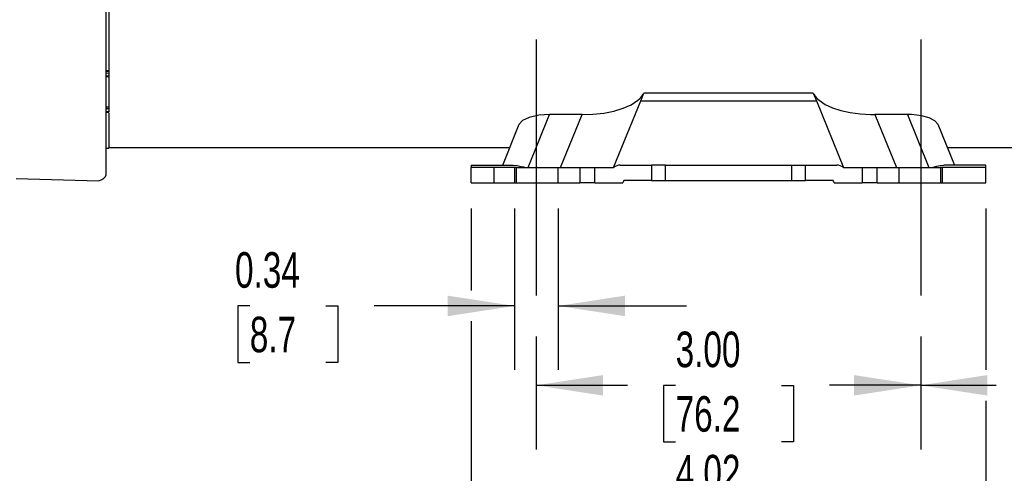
# Model space of a CAD drawing. Header units: inches. Extents: x 0 to 44, y 0 to 34.
# Tile 3 of 18: x 8.7 to 16.4, y 6.9 to 10.4. Entities that reach past the tile are written whole.
import ezdxf

# ---------------------------------------------------------------- set-up
doc = ezdxf.new("R2010")
doc.units = ezdxf.units.IN
doc.header["$LTSCALE"] = 4
doc.header["$MEASUREMENT"] = 0
doc.linetypes.add('CENTERX2', pattern=[0.8, 0.5, -0.1, 0.1, -0.1])
doc.linetypes.add('HIDDEN', pattern=[0.075, 0.05, -0.025])
doc.layers.add('CENTER', color=40, linetype='CENTERX2')
doc.layers.add('HIDDEN', color=102, linetype='HIDDEN')
doc.layers.add('DIMENSIONS', color=140, linetype='Continuous', lineweight=25)
doc.styles.add('SLDTEXTSTYLE0', font='TXT', dxfattribs={"width": 0.7})
doc.dimstyles.new('SLDDIMSTYLE0', dxfattribs={"dimtxt": 0.277778, "dimasz": 0.52, "dimexe": 0, "dimexo": 0.0625, "dimgap": 0.069444, "dimtad": 0, "dimtih": 1, "dimtoh": 1, "dimrnd": 1e-09, "dimdsep": 46, "dimtxsty": 'SLDTEXTSTYLE0', "dimsah": 1, "dimcen": 0.09, "dimadec": 0, "dimazin": 2, "dimtfac": 1, "dimtmove": 0, "dimatfit": 0, "dimfxl": 0, "dimfrac": 2, "dimtolj": 1, "dimtzin": 12, "dimarcsym": 0})
doc.dimstyles.new('SLDDIMSTYLE1', dxfattribs={"dimtxt": 0.277778, "dimasz": 0.52, "dimexe": 0, "dimexo": 0.0625, "dimgap": 0.069444, "dimtad": 0, "dimtih": 1, "dimtoh": 1, "dimrnd": 1e-09, "dimzin": 12, "dimdsep": 46, "dimtxsty": 'SLDTEXTSTYLE0', "dimsah": 1, "dimcen": 0.09, "dimadec": 0, "dimazin": 3, "dimtfac": 1, "dimtofl": 0, "dimtmove": 0, "dimatfit": 3, "dimfxl": 0, "dimfrac": 2, "dimtolj": 1, "dimtzin": 12, "dimarcsym": 0})
doc.dimstyles.new('SLDDIMSTYLE2', dxfattribs={"dimtxt": 0.277778, "dimasz": 0.52, "dimexe": 0, "dimexo": 0.0625, "dimgap": 0.069444, "dimtad": 0, "dimtih": 1, "dimtoh": 1, "dimrnd": 1e-09, "dimzin": 4, "dimdsep": 46, "dimtxsty": 'SLDTEXTSTYLE0', "dimsah": 1, "dimcen": 0.09, "dimadec": 0, "dimazin": 1, "dimtfac": 1, "dimtofl": 0, "dimtmove": 0, "dimatfit": 3, "dimfxl": 0, "dimfrac": 2, "dimtolj": 1, "dimtzin": 12, "dimarcsym": 0})

# ---------------------------------------------------------------- blocks, each defined once
blk = doc.blocks.new('_D')
at = {"layer": 'DIMENSIONS'}
for p, q in [((12.5584, 8.9577), (12.5584, 7.697)), ((12.9009, 8.9577), (12.9009, 7.697)), ((10.4936, 8.1964), (10.4003, 8.1964)), ((10.4003, 8.1964), (10.4003, 7.7547)), ((11.0881, 8.1964), (11.1815, 8.1964)), ((11.1815, 8.1964), (11.1815, 7.7547)), ((12.5584, 8.197), (11.4646, 8.197)), ((12.9009, 8.197), (13.9009, 8.197)), ((10.4003, 7.7547), (10.4936, 7.7547)), ((11.1815, 7.7547), (11.0881, 7.7547))]:
    blk.add_line(p, q, dxfattribs=at)
for points in [[(12.5584, 8.197), (12.0384, 8.277), (12.0384, 8.117)], [(12.9009, 8.197), (13.4209, 8.117), (13.4209, 8.277)]]:
    blk.add_solid(points, dxfattribs=at)
at = {"layer": 'DIMENSIONS', "char_height": 0.27778, "attachment_point": 1, "style": 'SLDTEXTSTYLE0'}
for s, insert in [('0.34', (10.3781, 8.6167)), ('8.7', (10.4936, 8.1127))]:
    blk.add_mtext(s, dxfattribs=dict(at, insert=insert))
blk = doc.blocks.new('_D_1')
at = {"layer": 'DIMENSIONS'}
for p, q in [((18.4797, 12.0856), (18.4797, 7.0766)), ((15.7297, 7.9577), (15.7297, 7.0766)), ((15.7297, 7.5766), (16.319, 7.5766)), ((16.6955, 7.576), (16.6022, 7.576)), ((16.6022, 7.576), (16.6022, 7.1343)), ((17.5211, 7.576), (17.6145, 7.576)), ((17.6145, 7.576), (17.6145, 7.1343)), ((18.4797, 7.5766), (17.8977, 7.5766)), ((16.6022, 7.1343), (16.6955, 7.1343)), ((17.6145, 7.1343), (17.5211, 7.1343))]:
    blk.add_line(p, q, dxfattribs=at)
for points in [[(15.7297, 7.5766), (16.2497, 7.4966), (16.2497, 7.6566)], [(18.4797, 7.5766), (17.9597, 7.6566), (17.9597, 7.4966)]]:
    blk.add_solid(points, dxfattribs=at)
at = {"layer": 'DIMENSIONS', "char_height": 0.27778, "attachment_point": 1, "style": 'SLDTEXTSTYLE0'}
for s, insert in [('2.75', (16.6955, 7.9963)), ('69.9', (16.6955, 7.4923))]:
    blk.add_mtext(s, dxfattribs=dict(at, insert=insert))
blk = doc.blocks.new('_D_2')
at = {"layer": 'DIMENSIONS'}
for p, q in [((12.7297, 7.9577), (12.7297, 7.0766)), ((15.7297, 7.9577), (15.7297, 7.0766)), ((12.7297, 7.5766), (13.4404, 7.5766)), ((13.8169, 7.576), (13.7235, 7.576)), ((13.7235, 7.576), (13.7235, 7.1343)), ((14.6425, 7.576), (14.7358, 7.576)), ((14.7358, 7.576), (14.7358, 7.1343)), ((15.7297, 7.5766), (15.019, 7.5766)), ((13.7235, 7.1343), (13.8169, 7.1343)), ((14.7358, 7.1343), (14.6425, 7.1343))]:
    blk.add_line(p, q, dxfattribs=at)
for points in [[(12.7297, 7.5766), (13.2497, 7.4966), (13.2497, 7.6566)], [(15.7297, 7.5766), (15.2097, 7.6566), (15.2097, 7.4966)]]:
    blk.add_solid(points, dxfattribs=at)
at = {"layer": 'DIMENSIONS', "char_height": 0.27778, "attachment_point": 1, "style": 'SLDTEXTSTYLE0'}
for s, insert in [('3.00', (13.8169, 7.9963)), ('76.2', (13.8169, 7.4923))]:
    blk.add_mtext(s, dxfattribs=dict(at, insert=insert))
blk = doc.blocks.new('_D_9')
at = {"layer": 'DIMENSIONS'}
for p, q in [((12.2218, 8.9577), (12.2218, 8.317)), ((16.2375, 8.9577), (16.2375, 7.6966)), ((12.2218, 8.077), (12.2218, 6.1138)), ((16.2375, 7.4566), (16.2375, 6.1138)), ((12.2218, 6.6138), (13.3248, 6.6138)), ((13.7013, 6.6132), (13.608, 6.6132)), ((13.608, 6.6132), (13.608, 6.1714)), ((14.758, 6.6132), (14.8513, 6.6132)), ((14.8513, 6.6132), (14.8513, 6.1714)), ((16.2375, 6.6138), (15.1345, 6.6138)), ((13.608, 6.1714), (13.7013, 6.1714)), ((14.8513, 6.1714), (14.758, 6.1714))]:
    blk.add_line(p, q, dxfattribs=at)
for points in [[(12.2218, 6.6138), (12.7418, 6.5338), (12.7418, 6.6938)], [(16.2375, 6.6138), (15.7175, 6.6938), (15.7175, 6.5338)]]:
    blk.add_solid(points, dxfattribs=at)
at = {"layer": 'DIMENSIONS', "char_height": 0.27778, "attachment_point": 1, "style": 'SLDTEXTSTYLE0'}
for s, insert in [('4.02', (13.8169, 7.0335)), ('102.0', (13.7013, 6.5295))]:
    blk.add_mtext(s, dxfattribs=dict(at, insert=insert))

msp = doc.modelspace()

# ---------------------------------------------------------------- linework, layer by layer
for p, q in [((9.3931, 10.7894), (9.3931, 10.0359)), ((9.3734, 9.2298), (9.3734, 10.5119)), ((9.3931, 10.0293), (9.3734, 10.0291)), ((9.3931, 10.0138), (9.3734, 10.0136)), ((9.3931, 9.9915), (9.3734, 9.9905)), ((9.3931, 10.0372), (9.3931, 10.017)), ((9.3931, 10.0359), (9.3931, 10.0293)), ((9.3931, 10.0293), (9.3931, 10.0138)), ((9.3931, 10.0138), (9.3931, 9.9915)), ((9.3931, 9.9915), (9.3931, 9.9889)), ((9.3734, 9.9879), (9.3931, 9.9889)), ((9.3931, 9.9898), (9.3931, 9.7494)), ((13.5443, 9.7999), (13.5677, 9.858)), ((14.8916, 9.858), (13.5677, 9.858)), ((14.8916, 9.858), (14.9151, 9.7999)), ((13.3331, 9.2773), (13.5443, 9.7999)), ((13.5443, 9.7999), (14.9151, 9.7999)), ((14.9151, 9.7999), (15.1262, 9.2773)), ((9.3732, 9.711), (9.3933, 9.7117)), ((9.3931, 9.7494), (9.3734, 9.75)), ((9.3931, 9.7366), (9.3734, 9.7367)), ((9.3931, 9.7143), (9.3734, 9.7136)), ((9.3931, 9.7494), (9.3931, 9.7366)), ((9.3931, 9.7366), (9.3931, 9.7143)), ((9.3931, 9.7143), (9.3931, 9.7117)), ((9.3931, 9.7026), (9.3931, 9.4293)), ((12.6661, 9.2773), (12.8336, 9.6918)), ((13.0865, 9.6918), (12.8336, 9.6918)), ((12.919, 9.2773), (13.0865, 9.6918)), ((15.3729, 9.6918), (15.5403, 9.2773)), ((15.6258, 9.6918), (15.3729, 9.6918)), ((15.6258, 9.6918), (15.7932, 9.2773)), ((12.467, 9.297), (12.596, 9.6164)), ((15.8633, 9.6164), (15.9923, 9.297)), ((9.3734, 9.4293), (9.3931, 9.4293)), ((9.3931, 9.4342), (12.5224, 9.4342)), ((15.9369, 9.4342), (17.2671, 9.4342)), ((12.2218, 9.297), (12.5496, 9.297)), ((12.2218, 9.297), (12.2218, 9.2773)), ((12.2218, 9.1577), (12.2218, 9.2773)), ((12.5761, 9.2773), (12.2218, 9.2773)), ((12.5761, 9.1577), (12.5761, 9.2773)), ((12.5761, 9.2773), (13.0683, 9.2773)), ((13.0683, 9.2773), (13.0683, 9.1577)), ((13.0683, 9.2773), (13.1864, 9.2773)), ((13.1864, 9.1577), (13.1864, 9.2773)), ((13.1864, 9.2773), (13.3331, 9.2773)), ((13.3852, 9.297), (13.6294, 9.297)), ((13.6294, 9.297), (13.6294, 9.1773)), ((13.7375, 9.297), (13.6294, 9.297)), ((13.7375, 9.1773), (13.7375, 9.297)), ((13.7375, 9.297), (14.7218, 9.297)), ((14.7218, 9.297), (14.7218, 9.1773)), ((14.7218, 9.297), (14.83, 9.297)), ((14.83, 9.1773), (14.83, 9.297)), ((14.83, 9.297), (15.0741, 9.297)), ((15.1262, 9.2773), (15.273, 9.2773)), ((15.273, 9.2773), (15.273, 9.1577)), ((15.273, 9.2773), (15.3911, 9.2773)), ((15.3911, 9.1577), (15.3911, 9.2773)), ((15.3911, 9.2773), (15.8832, 9.2773)), ((15.8832, 9.2773), (15.8832, 9.1577)), ((16.2375, 9.2773), (15.8832, 9.2773)), ((16.2375, 9.297), (15.9097, 9.297)), ((16.2375, 9.2773), (16.2375, 9.297)), ((16.2375, 9.1577), (16.2375, 9.2773)), ((8.6689, 9.1919), (9.3157, 9.1749)), ((12.2218, 9.1577), (12.5761, 9.1577)), ((12.5761, 9.1577), (13.0683, 9.1577)), ((13.1864, 9.1577), (13.0683, 9.1577)), ((13.1864, 9.1577), (13.4045, 9.1577)), ((13.4124, 9.1773), (13.4045, 9.1577)), ((13.6294, 9.1773), (13.4124, 9.1773)), ((13.6294, 9.1773), (13.7375, 9.1773)), ((13.7375, 9.1773), (14.7218, 9.1773)), ((14.7218, 9.1773), (14.83, 9.1773)), ((15.0469, 9.1773), (14.83, 9.1773)), ((15.0549, 9.1577), (15.0469, 9.1773)), ((15.0549, 9.1577), (15.273, 9.1577)), ((15.3911, 9.1577), (15.273, 9.1577)), ((15.3911, 9.1577), (15.8832, 9.1577)), ((15.8832, 9.1577), (16.2375, 9.1577))]:
    msp.add_line(p, q)
at = {"flags": 128}
for points in [[(13.0865, 9.6918), (13.1714, 9.6947), (13.2564, 9.7038), (13.3343, 9.7187), (13.4071, 9.7404), (13.4696, 9.7683), (13.5215, 9.8035)], [(14.9378, 9.8035), (14.984, 9.7716), (15.0408, 9.7448), (15.1064, 9.7235), (15.179, 9.7076), (15.2583, 9.6971), (15.3406, 9.6922), (15.3729, 9.6918)], [(12.8336, 9.6918), (12.7492, 9.686), (12.6744, 9.669), (12.622, 9.6446), (12.596, 9.6164)], [(15.8633, 9.6164), (15.8407, 9.6423), (15.7964, 9.6649), (15.7349, 9.6818), (15.6587, 9.6909), (15.6258, 9.6918)], [(9.3157, 9.1749), (9.3374, 9.1843), (9.3546, 9.1955), (9.3661, 9.2076), (9.3723, 9.221), (9.3734, 9.2298)], [(12.5496, 9.297), (12.579, 9.2943), (12.6106, 9.2871), (12.6285, 9.2825), (12.6477, 9.2787), (12.6661, 9.2773)], [(15.7932, 9.2773), (15.826, 9.2814), (15.8543, 9.2885), (15.8815, 9.2945), (15.9097, 9.297)]]:
    msp.add_lwpolyline(points, dxfattribs=at)
for centre, radius, start, end in [((9.6025, 15.1918), 5.1602, 267.45453, 267.6733), ((13.4148, 9.9448), 0.1771, 307.06377, 327.89406), ((15.0359, 9.9368), 0.1655, 211.36962, 233.67254), ((13.3852, 9.2183), 0.0787, 90, 131.40962), ((15.0741, 9.2183), 0.0787, 48.59038, 90)]:
    msp.add_arc(centre, radius, start, end)
at = {"layer": 'CENTER'}
for p, q in [((12.7297, 10.2773), (12.7297, 8.1577)), ((15.7297, 10.2773), (15.7297, 8.1577))]:
    msp.add_line(p, q, dxfattribs=at)
at = {"layer": 'HIDDEN'}
for p, q in [((12.4009, 9.1577), (12.4009, 9.2773)), ((12.5584, 9.2773), (12.5584, 9.1577)), ((12.9009, 9.1577), (12.9009, 9.2773)), ((15.5584, 9.2773), (15.5584, 9.1577)), ((15.9009, 9.1577), (15.9009, 9.2773))]:
    msp.add_line(p, q, dxfattribs=at)

# ---------------------------------------------------------------- dimensions: what is measured, and where the dimension line sits
at = {"layer": 'DIMENSIONS'}
for base, p1, p2, dimstyle, picture, middle in [((15.7297, 7.5766), (18.4797, 12.2856), (15.7297, 8.1577), 'SLDDIMSTYLE1', '_D_1', (17.1083, 7.5766)), ((12.9009, 8.197), (12.5584, 9.1577), (12.9009, 9.1577), 'SLDDIMSTYLE0', '_D', (10.7909, 8.197)), ((12.2218, 6.6138), (16.2375, 9.1577), (12.2218, 9.1577), 'SLDDIMSTYLE1', '_D_9', (14.2297, 6.6138)), ((12.7297, 7.5766), (15.7297, 8.1577), (12.7297, 8.1577), 'SLDDIMSTYLE2', '_D_2', (14.2297, 7.5766))]:
    dim = msp.add_linear_dim(base=base, p1=p1, p2=p2, dimstyle=dimstyle, dxfattribs=at)
    dim.commit()
    dim.dimension.update_dxf_attribs({"geometry": picture, "text_midpoint": middle, "dimtype": 160})

doc.saveas('drawing.dxf')
